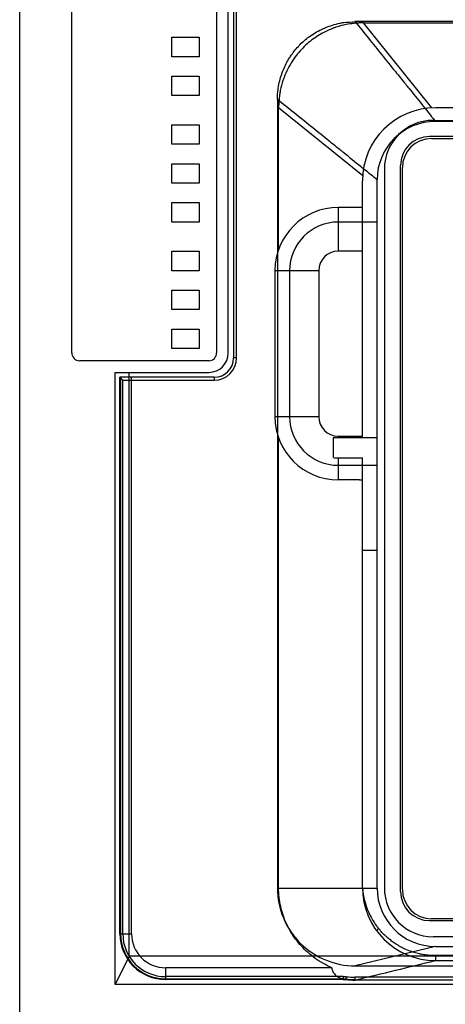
# Model space of a CAD drawing. Header units: millimetres. Extents: x 55 to 197, y 25 to 321.
# Tile 2 of 5: x 61 to 105, y 156 to 258. Entities that reach past the tile are written whole.
import ezdxf

# ---------------------------------------------------------------- set-up
doc = ezdxf.new("R2010")
doc.units = ezdxf.units.MM
doc.header["$LTSCALE"] = 22.697565
doc.layers.get('0').update_dxf_attribs({"linetype": 'CONTINUOUS'})

msp = doc.modelspace()

# ---------------------------------------------------------------- linework, layer by layer
at = {"color": 7, "linetype": 'Continuous'}
for p, q in [((61.3, 40.93), (61.3, 292.93)), ((66.65, 223.43), (66.65, 264.33)), ((81.55, 264.33), (81.55, 223.43)), ((82.75, 223.43), (82.75, 264.43)), ((83.3, 264.93), (83.3, 222.93)), ((83.6, 222.93), (83.6, 264.93)), ((156.79, 257.48), (95.81, 257.48)), ((103.67, 248.62), (96.64, 257.36)), ((96.64, 257.36), (155.95, 257.36)), ((76.95, 253.88), (76.95, 255.88)), ((76.95, 255.88), (79.75, 255.88)), ((79.75, 255.88), (79.75, 253.88)), ((79.75, 253.88), (76.95, 253.88)), ((76.95, 249.88), (76.95, 251.88)), ((76.95, 251.88), (79.75, 251.88)), ((79.75, 251.88), (79.75, 249.88)), ((79.75, 249.88), (76.95, 249.88)), ((87.8, 249.47), (87.8, 168.43)), ((87.92, 234.06), (87.92, 248.64)), ((87.92, 248.64), (96.57, 241.68)), ((148.55, 248.63), (104.05, 248.63)), ((103.8, 247.33), (148.8, 247.33)), ((148.55, 247.23), (104.05, 247.23)), ((76.95, 244.88), (76.95, 246.88)), ((76.95, 246.88), (79.75, 246.88)), ((79.75, 246.88), (79.75, 244.88)), ((149.15, 245.68), (103.45, 245.68)), ((103.65, 245.48), (148.95, 245.48)), ((79.75, 244.88), (76.95, 244.88)), ((76.95, 240.88), (76.95, 242.88)), ((76.95, 242.88), (79.75, 242.88)), ((79.75, 242.88), (79.75, 240.88)), ((98.8, 242.33), (98.8, 168.43)), ((100.45, 168.08), (100.45, 242.68)), ((100.65, 168.28), (100.65, 242.48)), ((79.75, 240.88), (76.95, 240.88)), ((96.55, 214.73), (96.55, 241.13)), ((98.05, 168.43), (98.05, 241.24)), ((76.95, 236.88), (76.95, 238.88)), ((76.95, 238.88), (79.75, 238.88)), ((79.75, 238.88), (79.75, 236.88)), ((94.05, 238.38), (94.05, 233.88)), ((96.25, 238.38), (94.05, 238.38)), ((79.75, 236.88), (76.95, 236.88)), ((98.05, 236.88), (94.05, 236.88)), ((76.95, 231.88), (76.95, 233.88)), ((76.95, 233.88), (79.75, 233.88)), ((79.75, 233.88), (79.75, 231.88)), ((96.55, 233.88), (94.05, 233.88)), ((79.75, 231.88), (76.95, 231.88)), ((87.55, 231.88), (87.55, 216.88)), ((92.05, 231.88), (87.55, 231.88)), ((89.05, 231.88), (89.05, 216.88)), ((92.05, 231.88), (92.05, 216.88)), ((76.95, 227.88), (76.95, 229.88)), ((76.95, 229.88), (79.75, 229.88)), ((79.75, 229.88), (79.75, 227.88)), ((79.75, 227.88), (76.95, 227.88)), ((76.95, 223.88), (76.95, 225.88)), ((76.95, 225.88), (79.75, 225.88)), ((79.75, 225.88), (79.75, 223.88)), ((79.75, 223.88), (76.95, 223.88)), ((83.6, 222.93), (83.3, 222.93)), ((80.75, 222.63), (67.45, 222.63)), ((71.1, 158.52), (71.1, 221.43)), ((71.1, 221.43), (80.75, 221.43)), ((71.6, 163.73), (71.6, 220.93)), ((81.3, 220.93), (71.6, 220.93)), ((71.6, 220.93), (71.9, 220.63)), ((71.66, 220.93), (71.66, 163.73)), ((71.9, 163.73), (71.9, 220.63)), ((71.9, 220.63), (81.3, 220.63)), ((72.55, 161.43), (72.55, 221.43)), ((72.8, 163.73), (72.8, 220.93)), ((81.3, 220.93), (81.3, 220.63)), ((87.55, 216.88), (92.05, 216.88)), ((87.92, 168.43), (87.92, 214.71)), ((93.55, 212.67), (93.55, 214.73)), ((93.55, 214.73), (98.05, 214.73)), ((94.05, 214.88), (94.05, 214.73)), ((94.05, 214.88), (96.55, 214.88)), ((94.05, 212.64), (96.55, 212.64)), ((94.05, 212.63), (94.05, 210.38)), ((96.55, 168.48), (96.55, 212.64)), ((94.05, 211.88), (98.05, 211.88)), ((96.25, 210.38), (94.05, 210.38)), ((98.05, 203.13), (96.55, 203.13)), ((87.8, 168.43), (98.05, 168.43)), ((87.92, 168.43), (96.55, 168.43)), ((96.55, 168.43), (98.05, 168.43)), ((103.45, 165.08), (149.15, 165.08)), ((148.95, 165.28), (103.65, 165.28)), ((71.6, 163.73), (72.8, 163.73)), ((148.8, 163.43), (103.8, 163.43)), ((104.05, 162.43), (95.81, 160.43)), ((104.05, 162.43), (148.55, 162.43)), ((72.55, 161.43), (71.1, 158.52)), ((180.05, 161.43), (72.55, 161.43)), ((148.55, 161.48), (104.05, 161.48)), ((104.05, 160.98), (148.55, 160.98)), ((76.3, 160.23), (76.3, 159.03)), ((93.4, 160.23), (76.3, 160.23)), ((95.81, 160.43), (156.79, 160.43)), ((94.56, 159.33), (76.3, 159.33)), ((76.3, 159.09), (94.56, 159.09)), ((94.56, 159.03), (76.3, 159.03)), ((94.56, 159.33), (94.56, 159.03)), ((94.88, 159.31), (94.85, 159.01)), ((94.85, 159.01), (94.85, 159.03)), ((95.81, 158.97), (95.81, 159.27)), ((156.79, 159.27), (95.81, 159.27)), ((95.81, 158.98), (156.79, 158.98)), ((156.79, 158.97), (95.81, 158.97)), ((181.49, 158.52), (71.1, 158.52))]:
    msp.add_line(p, q, dxfattribs=at)
for points in [[(96.55, 168.42), (96.55, 168.41), (96.55, 168.4), (96.55, 168.39), (96.55, 168.37)], [(96.58, 168.14), (96.57, 168.2), (96.57, 168.23)], [(94.56, 159.03), (94.69, 159.03), (94.85, 159.01)]]:
    msp.add_lwpolyline(points, dxfattribs=at)
for centre, radius, start, end in [((104.05, 241.13), 7.5, 90, 180), ((104.05, 241.23), 6, 90, 179.963), ((103.8, 242.33), 5, 90, 180), ((103.45, 242.68), 3, 90, 180), ((103.65, 242.48), 3, 90, 180), ((94.05, 231.88), 6.5, 90, 180), ((94.05, 231.88), 5, 90.0101, 180), ((94.05, 231.88), 2, 90, 180), ((67.45, 223.43), 0.8, 180, 270), ((80.75, 223.43), 2, 270, 360), ((80.75, 223.43), 0.8, 270, 360), ((81.3, 222.93), 2.3, 270, 0), ((81.3, 222.93), 2, 270, 360), ((94.05, 216.88), 6.5, 180, 270), ((94.05, 216.88), 5, 180.0163, 270), ((94.05, 216.88), 2, 180, 270), ((94.05, 216.88), 4.24, 263.2357, 270), ((95.8, 168.43), 8, 179.9938, 270.089), ((104.05, 168.48), 7.5, 180, 270), ((104.05, 168.43), 6, 180, 270), ((103.8, 168.43), 5, 180, 270), ((103.45, 168.08), 3, 180, 270), ((103.65, 168.28), 3, 180, 270), ((76.3, 163.73), 4.7, 180, 270), ((76.3, 163.73), 4.64, 180, 270), ((76.3, 163.73), 4.4, 180, 270), ((76.3, 163.73), 3.5, 180, 270), ((95.81, 169.45), 10.48, 264.7558, 269.9965), ((95.81, 169.45), 10.18, 264.7566, 269.9964)]:
    msp.add_arc(centre, radius, start, end, dxfattribs=at)
for centre, start_param, end_param in [((96.25, 233.88), 1.519205, 1.570796), ((96.25, 214.88), -1.570796, -1.519205)]:
    msp.add_ellipse(centre, major_axis=(5.77, 0), ratio=0.780488, start_param=start_param, end_param=end_param, dxfattribs=at)
for points, knots in [([(87.8, 249.47), (87.8, 250), (87.9, 251), (88.2, 252.01), (88.57, 252.93), (88.83, 253.43), (89.35, 254.23), (89.72, 254.7), (90.36, 255.37), (91.11, 256.01), (92.02, 256.55), (92.84, 256.91), (93.48, 257.14), (94.1, 257.31), (94.89, 257.44), (95.41, 257.44), (95.81, 257.48)], [0, 0, 0, 0, 0.125009, 0.239711, 0.25, 0.359177, 0.374992, 0.477395, 0.499983, 0.595156, 0.71225, 0.749966, 0.808822, 0.874958, 0.904409, 1, 1, 1, 1]), ([(96.64, 257.36), (96.5, 257.36), (96.2, 257.35), (95.75, 257.32), (95.14, 257.24), (94.49, 257.11), (93.91, 256.94), (93.35, 256.74), (92.56, 256.39), (91.83, 255.96), (90.95, 255.31), (90.3, 254.7), (89.69, 253.95), (89.08, 253.08), (88.66, 252.25), (88.29, 251.2), (88.14, 250.67), (88.05, 250.18), (88.02, 249.93), (87.98, 249.66), (87.96, 249.41), (87.94, 249.22), (87.93, 249.05), (87.93, 248.86), (87.92, 248.71), (87.92, 248.64)], [0, 0, 0, 0, 0.031593, 0.06419, 0.098827, 0.166989, 0.209855, 0.232499, 0.297529, 0.400126, 0.419711, 0.538663, 0.596177, 0.631953, 0.772642, 0.796179, 0.872982, 0.8912, 0.904666, 0.926889, 0.949112, 0.958767, 0.968422, 0.985254, 1, 1, 1, 1]), ([(95.81, 257.48), (96.26, 256.91), (97.18, 255.77), (98.55, 254.07), (99.81, 252.5), (100.73, 251.36), (101.64, 250.22), (102.33, 249.37), (103.25, 248.23), (103.7, 247.66), (104.05, 247.23)], [0, 0, 0, 0, 0.166665, 0.333333, 0.499975, 0.624908, 0.666744, 0.833485, 0.874962, 1, 1, 1, 1]), ([(98.05, 241.23), (97.62, 241.58), (97.05, 242.03), (95.91, 242.95), (95.06, 243.64), (93.92, 244.55), (92.78, 245.47), (91.22, 246.73), (89.51, 248.1), (88.37, 249.02), (87.8, 249.47)], [0, 0, 0, 0, 0.125062, 0.166549, 0.333275, 0.375106, 0.500035, 0.666672, 0.833337, 1, 1, 1, 1]), ([(93.4, 160.23), (93.1, 160.36), (92.52, 160.66), (91.69, 161.18), (90.94, 161.78), (90.26, 162.44), (89.66, 163.17), (89.14, 163.95), (88.71, 164.77), (88.37, 165.63), (88.12, 166.52), (87.96, 167.46), (87.92, 168.1), (87.92, 168.43)], [0, 0, 0, 0, 0.094423, 0.187538, 0.279539, 0.370545, 0.460823, 0.55043, 0.639465, 0.727382, 0.815351, 0.905401, 1, 1, 1, 1]), ([(96.55, 168.43), (96.55, 168.42), (96.56, 168.37), (96.56, 168.32), (96.56, 168.28), (96.56, 168.25), (96.57, 168.23), (96.57, 168.21), (96.57, 168.19), (96.57, 168.18), (96.57, 168.16), (96.57, 168.15), (96.58, 168.13), (96.58, 168.12), (96.58, 168.11), (96.58, 168.09), (96.59, 168.05), (96.59, 167.98), (96.6, 167.91), (96.61, 167.85), (96.62, 167.81), (96.63, 167.77), (96.63, 167.75), (96.64, 167.7), (96.65, 167.63), (96.67, 167.53), (96.69, 167.43), (96.72, 167.3), (96.76, 167.14), (96.82, 166.93), (96.88, 166.71), (96.97, 166.46), (97.07, 166.19), (97.24, 165.79), (97.53, 165.23), (97.87, 164.7), (98.12, 164.38), (98.18, 164.3)], [0, 0, 0, 0, 0.011326, 0.028051, 0.036181, 0.040243, 0.044302, 0.05058, 0.053718, 0.056855, 0.059991, 0.063125, 0.066258, 0.069389, 0.072759, 0.076127, 0.082857, 0.0963, 0.121149, 0.130295, 0.139439, 0.148583, 0.153155, 0.157729, 0.179733, 0.201763, 0.223817, 0.245894, 0.290107, 0.334392, 0.389061, 0.443791, 0.51159, 0.579422, 0.733652, 0.929572, 1, 1, 1, 1]), ([(98.18, 164.3), (98.18, 164.29), (98.18, 164.28), (98.17, 164.27), (98.16, 164.26), (98.15, 164.25), (98.14, 164.23), (98.13, 164.22), (98.13, 164.21), (98.12, 164.2), (98.11, 164.19), (98.11, 164.18), (98.09, 164.16), (98.08, 164.13), (98.06, 164.1), (98.03, 164.06), (98.02, 164.05), (98.01, 164.03)], [0, 0, 0, 0, 0.054384, 0.082876, 0.128433, 0.159874, 0.260456, 0.302391, 0.329516, 0.367325, 0.399955, 0.445745, 0.512442, 0.587194, 0.789485, 0.831996, 1, 1, 1, 1]), ([(104.05, 161.48), (103.79, 161.48), (103.34, 161.5), (102.79, 161.58), (102.32, 161.68), (101.86, 161.8), (101.29, 162), (100.74, 162.24), (100.28, 162.49), (99.9, 162.73), (99.61, 162.93), (99.35, 163.13), (99.19, 163.26), (99.06, 163.37), (98.97, 163.46), (98.84, 163.57), (98.65, 163.76), (98.42, 164.01), (98.26, 164.2), (98.18, 164.3)], [0, 0, 0, 0, 0.115876, 0.198919, 0.247285, 0.329863, 0.412251, 0.51438, 0.600436, 0.64324, 0.716906, 0.753641, 0.790277, 0.809655, 0.828919, 0.848182, 0.886685, 0.947327, 1, 1, 1, 1]), ([(104.05, 161.48), (104.05, 161.43), (104.05, 161.32), (104.05, 161.15), (104.05, 161.04), (104.05, 160.98)], [0, 0, 0, 0, 0.33369, 0.667005, 1, 1, 1, 1]), ([(93.4, 160.23), (93.41, 160.1), (93.47, 159.84), (93.72, 159.49), (94.1, 159.24), (94.4, 159.13), (94.56, 159.09)], [0, 0, 0, 0, 0.222691, 0.456121, 0.715939, 1, 1, 1, 1]), ([(94.56, 159.33), (94.6, 159.33), (94.67, 159.33), (94.77, 159.32), (94.84, 159.32), (94.88, 159.31)], [0, 0, 0, 0, 0.325707, 0.658788, 1, 1, 1, 1]), ([(94.85, 159.03), (94.82, 159.04), (94.75, 159.05), (94.65, 159.07), (94.59, 159.08), (94.56, 159.09)], [0, 0, 0, 0, 0.345382, 0.679552, 1, 1, 1, 1]), ([(95.81, 158.98), (95.8, 158.98), (95.78, 158.98), (95.76, 158.98), (95.73, 158.98), (95.71, 158.98), (95.69, 158.98), (95.66, 158.98), (95.63, 158.98), (95.6, 158.98), (95.56, 158.98), (95.52, 158.99), (95.48, 158.99), (95.44, 158.99), (95.39, 158.99), (95.34, 158.99), (95.29, 159), (95.23, 159), (95.16, 159), (95.09, 159.01), (95.02, 159.02), (94.94, 159.02), (94.88, 159.03), (94.85, 159.03)], [0, 0, 0, 0, 0.032308, 0.05277, 0.075432, 0.100049, 0.126649, 0.155385, 0.186479, 0.220098, 0.256371, 0.29549, 0.337757, 0.383413, 0.432684, 0.485876, 0.543323, 0.605393, 0.672475, 0.744987, 0.823385, 0.908177, 1, 1, 1, 1])]:
    msp.add_open_spline(points, degree=3, knots=knots, dxfattribs=at)
msp.add_open_spline([(95.81, 158.98), (97.18, 159.31), (99.94, 159.98), (102.69, 160.65), (104.07, 160.98)], degree=3, dxfattribs=at)

doc.saveas('drawing.dxf')
